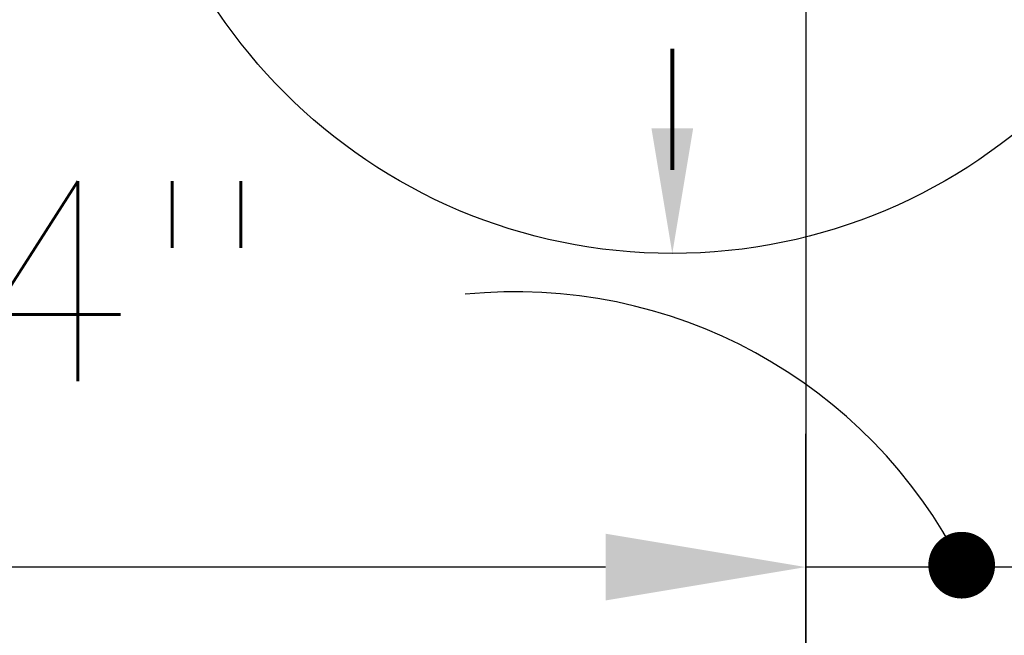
# Model space of a CAD drawing. Extents: x 1081 to 2220, y 0 to 2796.
# Tile 96 of 161: x 1402 to 1432, y 1518 to 1537. Entities that reach past the tile are written whole.
import ezdxf

# ---------------------------------------------------------------- set-up
doc = ezdxf.new("R2010")
doc.units = 0
doc.header["$MEASUREMENT"] = 0
doc.header["$PDSIZE"] = 1
doc.linetypes.add('HIDDEN3', pattern=[0.1875, 0.125, -0.0625])
doc.layers.get('DEFPOINTS').update_dxf_attribs({"linetype": 'CONTINUOUS'})
for name, color, linetype in [('DIM', 3, 'CONTINUOUS'), ('TANK-SLOPE', 3, 'CONTINUOUS'), ('TANK-UST', 5, 'CONTINUOUS')]:
    doc.layers.add(name, color=color, linetype=linetype)
doc.styles.add('SIMPLEX', font='simplex')
doc.dimstyles.new('DIM64', dxfattribs={"dimscale": 64, "dimtxt": 0.09375, "dimasz": 0.09375, "dimexe": 0.0625, "dimexo": 0.0625, "dimgap": 0.046875, "dimtad": 1, "dimdec": 4, "dimzin": 3, "dimdsep": 46, "dimlunit": 4, "dimtxsty": 'SIMPLEX', "dimcen": 0, "dimclrd": 256, "dimclre": 256, "dimclrt": 256, "dimadec": 0, "dimazin": 0, "dimtfac": 1, "dimtdec": 4, "dimtmove": 0, "dimatfit": 3, "dimfxl": 1, "dimfrac": 2, "dimtolj": 1, "dimtzin": 0, "dimarcsym": 0})

# ---------------------------------------------------------------- blocks, each defined once
blk = doc.blocks.new('*D40')
at = {"layer": 'DEFPOINTS', "color": 0, "transparency": 16777216}
for p in [(1359.622, 1542.018), (1359.622, 1542.018), (1489.385, 1416.018)]:
    blk.add_point(p, dxfattribs=at)
at = {"layer": 'DIM', "lineweight": -2, "transparency": 16777216}
for p, q in [((1359.622, 1422.018), (1359.622, 1536.018)), ((1485.385, 1416.018), (1355.622, 1416.018))]:
    blk.add_line(p, q, dxfattribs=at)
at = {"layer": 'DIM', "transparency": 16777216}
for points in [[(1358.622, 1536.018), (1360.622, 1536.018), (1359.622, 1542.018)], [(1358.622, 1422.018), (1360.622, 1422.018), (1359.622, 1416.018)]]:
    blk.add_solid(points, dxfattribs=at)
at = {"layer": 'DIM', "transparency": 16777216, "insert": (1353.05, 1479.018), "char_height": 6, "attachment_point": 5, "rotation": 90, "style": 'SIMPLEX'}
blk.add_mtext('\\A1;10\'-6"', dxfattribs=at)
blk = doc.blocks.new('*D61')
at = {"layer": 'DEFPOINTS', "color": 0, "transparency": 16777216}
for p in [(1434.372, 1542.019), (1434.372, 1520.174), (1425.622, 1479.019)]:
    blk.add_point(p, dxfattribs=at)
at = {"layer": 'DIM', "lineweight": -2, "transparency": 16777216}
for p, q in [((1434.372, 1538.019), (1434.372, 1516.174)), ((1425.622, 1483.019), (1425.622, 1524.174)), ((1419.622, 1520.174), (1376.479, 1520.174)), ((1434.372, 1520.174), (1425.622, 1520.174)), ((1440.372, 1520.174), (1446.372, 1520.174))]:
    blk.add_line(p, q, dxfattribs=at)
at = {"layer": 'DIM', "transparency": 16777216}
for points in [[(1419.622, 1521.174), (1419.622, 1519.174), (1425.622, 1520.174)], [(1440.372, 1521.174), (1440.372, 1519.174), (1434.372, 1520.174)]]:
    blk.add_solid(points, dxfattribs=at)
at = {"layer": 'DIM', "transparency": 16777216, "insert": (1395.05, 1527.746), "char_height": 6, "attachment_point": 5, "style": 'SIMPLEX'}
blk.add_mtext('\\A1;8 3/4"', dxfattribs=at)

msp = doc.modelspace()

# ---------------------------------------------------------------- linework, layer by layer
at = {"layer": 'DIM'}
msp.add_line((1425.63499, 1479.01916), (1425.63499, 1614.11264), dxfattribs=at)
at = {"layer": 'DIM', "const_width": 1}
msp.add_lwpolyline([(1429.79974, 1520.23091, -1), (1430.79974, 1520.23091, -1)], format="xyb", close=True, dxfattribs=at)
at = {"layer": 'DIM'}
msp.add_arc((1416.92875, 1513.43262), 15, 26.950421, 95.797005, dxfattribs=at)
at = {"layer": 'TANK-SLOPE', "const_width": 0.125}
msp.add_lwpolyline([(1421.62181, 1532.08089), (1421.62181, 1535.72168)], dxfattribs=at)
at = {"layer": 'TANK-SLOPE'}
msp.add_circle((1421.62181, 1546.01839), 16.4375, dxfattribs=at)
msp.add_solid([(1422.24681, 1533.33089), (1421.62181, 1529.58089), (1420.99681, 1533.33089)], dxfattribs=at)
at = {"layer": 'TANK-UST'}
msp.add_lwpolyline([(1494.38499, 1542.01916), (1489.38499, 1542.01916), (1488.38499, 1540.01916), (1483.84898, 1540.01916, 0.9543276), (1483.84898, 1418.01916), (1488.38499, 1418.01916), (1489.38499, 1416.01916), (1494.38499, 1416.01916)], format="xyb", dxfattribs=at)
at = {"layer": 'TANK-UST', "color": 2, "linetype": 'HIDDEN3'}
msp.add_lwpolyline([(1488.38499, 1539.01916), (1483.87244, 1539.01916, 0.9539575), (1483.87244, 1419.01916), (1488.38499, 1419.01916), (1587.40434, 1419.01916), (1812.40434, 1419.01916), (1816.89754, 1419.01916, 0.9539575), (1816.89754, 1539.01916), (1812.40434, 1539.01916), (1587.40434, 1539.01916)], format="xyb", close=True, dxfattribs=at)

# ---------------------------------------------------------------- dimensions: what is measured, and where the dimension line sits
at = {"layer": 'DIM'}
dim = msp.add_linear_dim(base=(1359.62181, 1542.01839), p1=(1489.38499, 1416.01839), p2=(1359.62181, 1542.01839), angle=90, dimstyle='DIM64', override={"dimtmove": 1}, dxfattribs=at)
dim.commit()
dim.dimension.update_dxf_attribs({"geometry": '*D40', "text_midpoint": (1353.05039, 1479.01839)})
dim = msp.add_linear_dim(base=(1434.37181, 1520.17439), p1=(1425.62181, 1479.01916), p2=(1434.37181, 1542.01916), angle=0, dimstyle='DIM64', dxfattribs=at)
dim.commit()
dim.dimension.update_dxf_attribs({"geometry": '*D61', "text_midpoint": (1395.05039, 1520.17439), "dimtype": 160})

doc.saveas('drawing.dxf')
